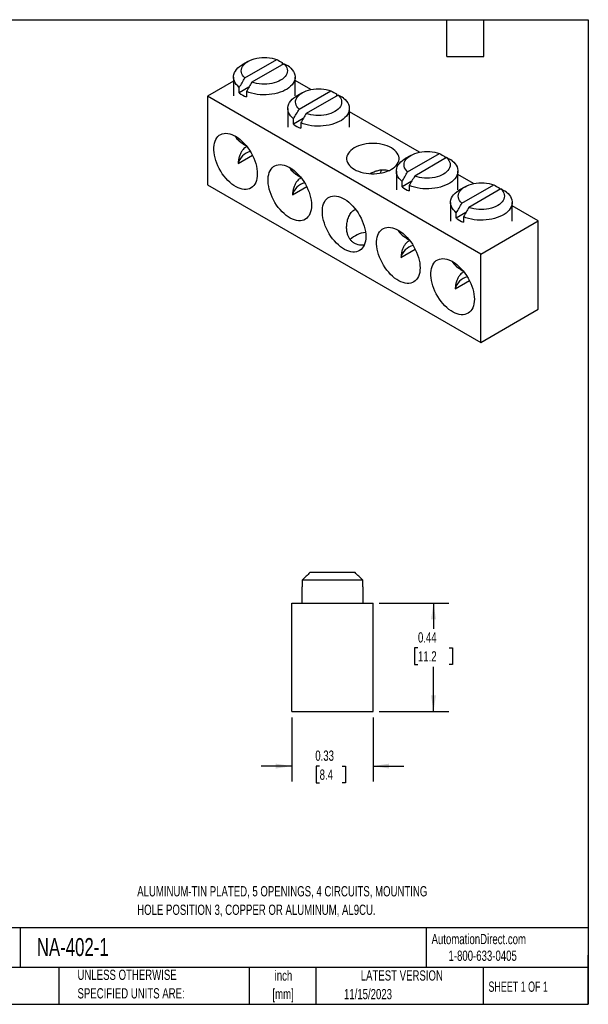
# Model space of a CAD drawing. Header units: inches. Extents: x 0.12 to 5.38, y 0.12 to 4.12.
# Tile 2 of 2: x 3.06 to 5.38, y 0.12 to 4.12. Entities that reach past the tile are written whole.
import ezdxf

# ---------------------------------------------------------------- set-up
doc = ezdxf.new("R2010")
doc.units = ezdxf.units.IN
doc.header["$LTSCALE"] = 0.5
doc.header["$MEASUREMENT"] = 0
doc.layers.add('DIMENSIONS', color=140, linetype='Continuous', lineweight=25)
doc.layers.add('TEXT', color=140, linetype='Continuous', lineweight=25)
doc.styles.add('SLDTEXTSTYLE0', font='TXT', dxfattribs={"width": 0.7})
doc.styles.add('SLDTEXTSTYLE1', font='TXT', dxfattribs={"width": 0.65})
doc.dimstyles.new('SLDDIMSTYLE0', dxfattribs={"dimtxt": 0.04248, "dimasz": 0.065, "dimexe": 0, "dimexo": 0.0625, "dimgap": 0.01062, "dimtad": 0, "dimtih": 1, "dimtoh": 1, "dimrnd": 1e-09, "dimdsep": 46, "dimtxsty": 'SLDTEXTSTYLE0', "dimsah": 1, "dimcen": 0.09, "dimadec": 0, "dimazin": 2, "dimtfac": 1, "dimtofl": 0, "dimtmove": 0, "dimatfit": 3, "dimfxl": 0, "dimfrac": 2, "dimtolj": 1, "dimtzin": 12, "dimarcsym": 0})
doc.dimstyles.new('SLDDIMSTYLE3', dxfattribs={"dimtxt": 0.04248, "dimasz": 0.065, "dimexe": 0, "dimexo": 0.0625, "dimgap": 0.01062, "dimtad": 0, "dimtih": 1, "dimtoh": 1, "dimrnd": 1e-09, "dimdsep": 46, "dimtxsty": 'SLDTEXTSTYLE0', "dimsah": 1, "dimcen": 0.09, "dimadec": 0, "dimazin": 2, "dimtfac": 1, "dimtmove": 0, "dimatfit": 0, "dimfxl": 0, "dimfrac": 2, "dimtolj": 1, "dimtzin": 12, "dimarcsym": 0})

# ---------------------------------------------------------------- blocks, each defined once
blk = doc.blocks.new('_D_4')
at = {"layer": 'DIMENSIONS'}
for p, q in [((4.1701, 1.2896), (4.1701, 1.0302)), ((4.5008, 1.2896), (4.5008, 1.0302)), ((4.1701, 1.0927), (4.0451, 1.0927)), ((4.2833, 1.0927), (4.2691, 1.0927)), ((4.2691, 1.0927), (4.2691, 1.0252)), ((4.3742, 1.0927), (4.3885, 1.0927)), ((4.3885, 1.0927), (4.3885, 1.0252)), ((4.5008, 1.0927), (4.6258, 1.0927)), ((4.2691, 1.0252), (4.2833, 1.0252)), ((4.3885, 1.0252), (4.3742, 1.0252))]:
    blk.add_line(p, q, dxfattribs=at)
for points in [[(4.1701, 1.0927), (4.1051, 1.1027), (4.1051, 1.0827)], [(4.5008, 1.0927), (4.5658, 1.0827), (4.5658, 1.1027)]]:
    blk.add_solid(points, dxfattribs=at)
at = {"layer": 'DIMENSIONS', "char_height": 0.04167, "attachment_point": 1, "style": 'SLDTEXTSTYLE0'}
for s, insert in [('0.33', (4.2656, 1.156)), ('8.4', (4.2833, 1.0789))]:
    blk.add_mtext(s, dxfattribs=dict(at, insert=insert))
blk = doc.blocks.new('_D_5')
at = {"layer": 'DIMENSIONS'}
for p, q in [((4.5258, 1.7544), (4.8084, 1.7544)), ((4.7459, 1.7544), (4.7459, 1.6503)), ((4.6828, 1.5732), (4.6685, 1.5732)), ((4.6685, 1.5732), (4.6685, 1.5057)), ((4.809, 1.5732), (4.8233, 1.5732)), ((4.8233, 1.5732), (4.8233, 1.5057)), ((4.6685, 1.5057), (4.6828, 1.5057)), ((4.7459, 1.3146), (4.7459, 1.4962)), ((4.8233, 1.5057), (4.809, 1.5057)), ((4.5258, 1.3146), (4.8084, 1.3146))]:
    blk.add_line(p, q, dxfattribs=at)
for points in [[(4.7459, 1.7544), (4.7359, 1.6894), (4.7559, 1.6894)], [(4.7459, 1.3146), (4.7559, 1.3796), (4.7359, 1.3796)]]:
    blk.add_solid(points, dxfattribs=at)
at = {"layer": 'DIMENSIONS', "char_height": 0.04167, "attachment_point": 1, "style": 'SLDTEXTSTYLE0'}
for s, insert in [('0.44', (4.6828, 1.6364)), ('11.2', (4.6828, 1.5594))]:
    blk.add_mtext(s, dxfattribs=dict(at, insert=insert))

msp = doc.modelspace()

# ---------------------------------------------------------------- linework, layer by layer
for p, q in [((3.9793, 3.8884), (4.1087, 3.9631)), ((3.9922, 3.9556), (3.9701, 3.9428)), ((4.1377, 3.9463), (4.0083, 3.8716)), ((4.1312, 3.9505), (4.1312, 3.9426)), ((3.9335, 3.8918), (3.9335, 3.8153)), ((4.1835, 3.8153), (4.1835, 3.8918)), ((3.9335, 3.8749), (3.8274, 3.8137)), ((3.9961, 3.8507), (3.9568, 3.828)), ((3.9568, 3.828), (3.9568, 3.8499)), ((4.2477, 3.8411), (4.1835, 3.8781)), ((4.9377, 3.1728), (3.8274, 3.8137)), ((3.8274, 3.8137), (3.8274, 3.4546)), ((3.9858, 3.8331), (3.9858, 3.8113)), ((4.2127, 3.8283), (4.1906, 3.8156)), ((4.1998, 3.7611), (4.3292, 3.8358)), ((4.3582, 3.819), (4.2288, 3.7444)), ((4.3517, 3.8233), (4.3517, 3.8153)), ((4.154, 3.7645), (4.154, 3.688)), ((4.404, 3.688), (4.404, 3.7645)), ((4.2165, 3.7234), (4.1773, 3.7007)), ((4.1773, 3.7007), (4.1773, 3.7226)), ((4.6886, 3.5865), (4.404, 3.7508)), ((4.2063, 3.7058), (4.2063, 3.684)), ((3.9521, 3.5405), (4.0102, 3.5741)), ((4.6536, 3.5738), (4.6315, 3.561)), ((4.6408, 3.5065), (4.7701, 3.5812)), ((4.7991, 3.5645), (4.6698, 3.4898)), ((4.7926, 3.5687), (4.7926, 3.5607)), ((4.595, 3.51), (4.595, 3.4334)), ((4.845, 3.4334), (4.845, 3.51)), ((4.9091, 3.4592), (4.845, 3.4963)), ((3.8274, 3.4546), (4.9377, 2.8137)), ((4.1726, 3.4132), (4.2307, 3.4468)), ((4.6575, 3.4688), (4.6183, 3.4462)), ((4.6183, 3.4462), (4.6183, 3.468)), ((4.6473, 3.4513), (4.6473, 3.4294)), ((4.8741, 3.4465), (4.852, 3.4337)), ((4.8613, 3.3792), (4.9906, 3.4539)), ((5.0131, 3.4414), (5.0131, 3.4334)), ((5.0196, 3.4372), (4.8902, 3.3625)), ((4.8154, 3.3827), (4.8154, 3.3062)), ((5.0654, 3.3062), (5.0654, 3.3827)), ((5.1715, 3.3078), (5.0654, 3.369)), ((4.878, 3.3416), (4.8387, 3.3189)), ((4.8387, 3.3189), (4.8387, 3.3407)), ((4.8677, 3.324), (4.8677, 3.3022)), ((4.9377, 3.1728), (5.1715, 3.3078)), ((5.1715, 2.9487), (5.1715, 3.3078)), ((4.6136, 3.1587), (4.6717, 3.1922)), ((4.9377, 2.8137), (4.9377, 3.1728)), ((4.8341, 3.0314), (4.8922, 3.0649)), ((4.9377, 2.8137), (5.1715, 2.9487)), ((4.2122, 1.8481), (4.2122, 1.8214)), ((4.4588, 1.8481), (4.2122, 1.8481)), ((4.427, 1.8794), (4.244, 1.8794)), ((4.4588, 1.8214), (4.4588, 1.8481)), ((4.2105, 1.8214), (4.2105, 1.7544)), ((4.2122, 1.8214), (4.2105, 1.8214)), ((4.4605, 1.8214), (4.4588, 1.8214)), ((4.4605, 1.7544), (4.4605, 1.8214)), ((4.1701, 1.3146), (4.1701, 1.7544)), ((4.1701, 1.7544), (4.5008, 1.7544)), ((4.5008, 1.3146), (4.5008, 1.7544)), ((4.1701, 1.3146), (4.5008, 1.3146))]:
    msp.add_line(p, q)
at = {"flags": 128}
for points in [[(3.9793, 3.8884), (3.9742, 3.8937), (3.9701, 3.8993), (3.9672, 3.9051), (3.9654, 3.9111), (3.9648, 3.9172), (3.9653, 3.9233), (3.9671, 3.9293), (3.97, 3.9352), (3.974, 3.9408), (3.9791, 3.9461), (3.9852, 3.9511), (3.9922, 3.9556), (4.0001, 3.9597), (4.0087, 3.9632), (4.0179, 3.9661), (4.0277, 3.9685), (4.0378, 3.9701), (4.0482, 3.9711), (4.0587, 3.9715), (4.0692, 3.9711), (4.0796, 3.9701), (4.0898, 3.9684), (4.0995, 3.966), (4.1087, 3.9631)], [(3.9568, 3.8499), (3.9503, 3.8557), (3.9447, 3.862), (3.9402, 3.8685), (3.9369, 3.8752), (3.9347, 3.8821), (3.9336, 3.889), (3.9337, 3.896), (3.935, 3.903), (3.9374, 3.9098), (3.941, 3.9165), (3.9457, 3.923), (3.9515, 3.9291), (3.9582, 3.9349), (3.9659, 3.9403), (3.9701, 3.9428)], [(4.1602, 3.9338), (4.1667, 3.9279), (4.1723, 3.9217), (4.1768, 3.9152), (4.1801, 3.9085), (4.1823, 3.9016), (4.1834, 3.8946), (4.1833, 3.8876), (4.182, 3.8807), (4.1795, 3.8738), (4.176, 3.8672), (4.1713, 3.8607), (4.1655, 3.8545), (4.1588, 3.8487), (4.1511, 3.8433), (4.1425, 3.8384), (4.1331, 3.8339), (4.1231, 3.83), (4.1124, 3.8267), (4.1012, 3.824), (4.0897, 3.822), (4.0778, 3.8205), (4.0658, 3.8198), (4.0536, 3.8197), (4.0416, 3.8203), (4.0297, 3.8216), (4.018, 3.8236), (4.0068, 3.8261), (3.996, 3.8293), (3.9858, 3.8331)], [(4.1377, 3.9463), (4.1428, 3.941), (4.1469, 3.9354), (4.1498, 3.9295), (4.1516, 3.9235), (4.1522, 3.9175), (4.1517, 3.9114), (4.1499, 3.9054), (4.147, 3.8995), (4.143, 3.8939), (4.1379, 3.8886), (4.1318, 3.8836), (4.1248, 3.8791), (4.1169, 3.875), (4.1083, 3.8715), (4.0991, 3.8686), (4.0893, 3.8662), (4.0792, 3.8646), (4.0688, 3.8636), (4.0583, 3.8632), (4.0478, 3.8636), (4.0374, 3.8646), (4.0272, 3.8663), (4.0175, 3.8687), (4.0083, 3.8716)], [(4.1998, 3.7611), (4.1947, 3.7664), (4.1906, 3.772), (4.1876, 3.7779), (4.1859, 3.7839), (4.1852, 3.7899), (4.1858, 3.796), (4.1875, 3.802), (4.1905, 3.8079), (4.1945, 3.8135), (4.1996, 3.8188), (4.2057, 3.8238), (4.2127, 3.8283), (4.2206, 3.8324), (4.2292, 3.8359), (4.2384, 3.8389), (4.2481, 3.8412), (4.2583, 3.8428), (4.2687, 3.8439), (4.2792, 3.8442), (4.2897, 3.8438), (4.3001, 3.8428), (4.3102, 3.8411), (4.32, 3.8387), (4.3292, 3.8358)], [(4.1773, 3.7226), (4.1707, 3.7285), (4.1652, 3.7347), (4.1607, 3.7412), (4.1574, 3.7479), (4.1551, 3.7548), (4.1541, 3.7617), (4.1542, 3.7687), (4.1555, 3.7757), (4.1579, 3.7825), (4.1615, 3.7892), (4.1662, 3.7957), (4.172, 3.8018), (4.1787, 3.8076), (4.1864, 3.813), (4.1906, 3.8156)], [(4.3807, 3.8065), (4.3872, 3.8006), (4.3928, 3.7944), (4.3972, 3.7879), (4.4006, 3.7812), (4.4028, 3.7743), (4.4039, 3.7674), (4.4038, 3.7604), (4.4025, 3.7534), (4.4, 3.7466), (4.3964, 3.7399), (4.3918, 3.7334), (4.386, 3.7273), (4.3792, 3.7215), (4.3716, 3.7161), (4.363, 3.7111), (4.3536, 3.7067), (4.3436, 3.7028), (4.3329, 3.6994), (4.3217, 3.6967), (4.3102, 3.6947), (4.2983, 3.6933), (4.2862, 3.6925), (4.2741, 3.6924), (4.2621, 3.6931), (4.2501, 3.6943), (4.2385, 3.6963), (4.2272, 3.6989), (4.2165, 3.7021), (4.2063, 3.7058)], [(4.3582, 3.819), (4.3633, 3.8137), (4.3674, 3.8081), (4.3703, 3.8023), (4.3721, 3.7963), (4.3727, 3.7902), (4.3722, 3.7841), (4.3704, 3.7781), (4.3675, 3.7723), (4.3635, 3.7666), (4.3584, 3.7613), (4.3523, 3.7563), (4.3453, 3.7518), (4.3374, 3.7477), (4.3288, 3.7442), (4.3196, 3.7413), (4.3098, 3.739), (4.2997, 3.7373), (4.2893, 3.7363), (4.2788, 3.7359), (4.2682, 3.7363), (4.2579, 3.7373), (4.2477, 3.739), (4.238, 3.7414), (4.2288, 3.7444)], [(4.03, 3.4984), (4.0296, 3.4888), (4.0283, 3.4797), (4.0263, 3.4714), (4.0234, 3.4637), (4.0198, 3.4568), (4.0155, 3.4508), (4.0105, 3.4457), (4.0048, 3.4416), (3.9986, 3.4385), (3.9918, 3.4364), (3.9845, 3.4354), (3.9769, 3.4355), (3.9689, 3.4366), (3.9606, 3.4388), (3.9522, 3.442), (3.9437, 3.4462), (3.9352, 3.4513), (3.9267, 3.4574), (3.9184, 3.4644), (3.9102, 3.4721), (3.9024, 3.4806), (3.8949, 3.4897), (3.8879, 3.4993), (3.8814, 3.5094), (3.8754, 3.5199), (3.8701, 3.5307), (3.8654, 3.5417), (3.8614, 3.5527), (3.8582, 3.5637), (3.8558, 3.5746), (3.8541, 3.5852), (3.8533, 3.5955), (3.8533, 3.6053), (3.8541, 3.6147), (3.8558, 3.6234), (3.8582, 3.6314), (3.8614, 3.6387), (3.8654, 3.6452), (3.8701, 3.6507), (3.8754, 3.6553), (3.8814, 3.6589), (3.8879, 3.6615), (3.8949, 3.6631), (3.9024, 3.6635), (3.9102, 3.663), (3.9184, 3.6613), (3.9267, 3.6586), (3.9352, 3.6549), (3.9437, 3.6502), (3.9522, 3.6446), (3.9606, 3.6381), (3.9689, 3.6307), (3.9769, 3.6226), (3.9845, 3.6138), (3.9918, 3.6044), (3.9986, 3.5945), (4.0048, 3.5842), (4.0105, 3.5736), (4.0155, 3.5627), (4.0198, 3.5517), (4.0234, 3.5407), (4.0263, 3.5297), (4.0283, 3.519), (4.0296, 3.5085), (4.03, 3.4984)], [(4.4242, 3.5172), (4.4324, 3.5129), (4.4415, 3.5092), (4.4511, 3.5059), (4.4613, 3.5033), (4.4719, 3.5013), (4.4828, 3.5), (4.4939, 3.4993), (4.505, 3.4993), (4.5161, 3.5), (4.527, 3.5013), (4.5376, 3.5033), (4.5478, 3.5059), (4.5575, 3.5092), (4.5665, 3.5129), (4.5748, 3.5172), (4.5822, 3.522), (4.5888, 3.5272), (4.5944, 3.5328), (4.5989, 3.5387), (4.6023, 3.5448), (4.6047, 3.5511), (4.6058, 3.5575), (4.6058, 3.5639), (4.6047, 3.5703), (4.6023, 3.5766), (4.5989, 3.5827), (4.5944, 3.5886), (4.5888, 3.5942), (4.5822, 3.5994), (4.5748, 3.6042), (4.5665, 3.6085), (4.5575, 3.6123), (4.5478, 3.6155), (4.5376, 3.6181), (4.527, 3.6201), (4.5161, 3.6214), (4.505, 3.6221), (4.4939, 3.6221), (4.4828, 3.6214), (4.4719, 3.6201), (4.4613, 3.6181), (4.4511, 3.6155), (4.4415, 3.6123), (4.4324, 3.6085), (4.4242, 3.6042), (4.4167, 3.5994), (4.4101, 3.5942), (4.4046, 3.5886), (4.4, 3.5827), (4.3966, 3.5766), (4.3943, 3.5703), (4.3931, 3.5639), (4.3931, 3.5575), (4.3943, 3.5511), (4.3966, 3.5448), (4.4, 3.5387), (4.4046, 3.5328), (4.4101, 3.5272), (4.4167, 3.522), (4.4242, 3.5172)], [(4.6183, 3.468), (4.6117, 3.4739), (4.6062, 3.4801), (4.6017, 3.4866), (4.5983, 3.4933), (4.5961, 3.5002), (4.595, 3.5072), (4.5952, 3.5142), (4.5965, 3.5211), (4.5989, 3.528), (4.6025, 3.5347), (4.6072, 3.5411), (4.6129, 3.5473), (4.6197, 3.5531), (4.6274, 3.5585), (4.6315, 3.561)], [(4.6408, 3.5065), (4.6356, 3.5118), (4.6316, 3.5175), (4.6286, 3.5233), (4.6268, 3.5293), (4.6262, 3.5354), (4.6268, 3.5415), (4.6285, 3.5475), (4.6314, 3.5533), (4.6354, 3.5589), (4.6405, 3.5643), (4.6466, 3.5692), (4.6537, 3.5738), (4.6615, 3.5778), (4.6701, 3.5813), (4.6794, 3.5843), (4.6891, 3.5866), (4.6992, 3.5883), (4.7096, 3.5893), (4.7202, 3.5896), (4.7307, 3.5893), (4.7411, 3.5882), (4.7512, 3.5865), (4.7609, 3.5842), (4.7701, 3.5812)], [(4.7991, 3.5645), (4.8043, 3.5592), (4.8083, 3.5535), (4.8113, 3.5477), (4.8131, 3.5417), (4.8137, 3.5356), (4.8131, 3.5295), (4.8114, 3.5235), (4.8085, 3.5177), (4.8045, 3.5121), (4.7994, 3.5067), (4.7933, 3.5018), (4.7862, 3.4972), (4.7784, 3.4932), (4.7698, 3.4897), (4.7605, 3.4867), (4.7508, 3.4844), (4.7407, 3.4827), (4.7303, 3.4817), (4.7197, 3.4814), (4.7092, 3.4817), (4.6988, 3.4828), (4.6887, 3.4845), (4.679, 3.4868), (4.6698, 3.4898)], [(4.2504, 3.3711), (4.25, 3.3615), (4.2488, 3.3525), (4.2468, 3.3441), (4.2439, 3.3364), (4.2403, 3.3295), (4.236, 3.3235), (4.231, 3.3185), (4.2253, 3.3143), (4.2191, 3.3112), (4.2123, 3.3092), (4.205, 3.3082), (4.1974, 3.3082), (4.1894, 3.3093), (4.1811, 3.3115), (4.1727, 3.3147), (4.1642, 3.3189), (4.1557, 3.324), (4.1472, 3.3301), (4.1388, 3.3371), (4.1307, 3.3448), (4.1229, 3.3533), (4.1154, 3.3624), (4.1084, 3.372), (4.1019, 3.3822), (4.0959, 3.3927), (4.0906, 3.4034), (4.0859, 3.4144), (4.0819, 3.4254), (4.0787, 3.4364), (4.0762, 3.4473), (4.0746, 3.4579), (4.0738, 3.4682), (4.0738, 3.478), (4.0746, 3.4874), (4.0762, 3.4961), (4.0787, 3.5042), (4.0819, 3.5114), (4.0859, 3.5179), (4.0906, 3.5234), (4.0959, 3.528), (4.1019, 3.5316), (4.1084, 3.5342), (4.1154, 3.5358), (4.1229, 3.5363), (4.1307, 3.5357), (4.1388, 3.534), (4.1472, 3.5314), (4.1557, 3.5276), (4.1642, 3.523), (4.1727, 3.5173), (4.1811, 3.5108), (4.1894, 3.5035), (4.1974, 3.4953), (4.205, 3.4866), (4.2123, 3.4772), (4.2191, 3.4673), (4.2253, 3.4569), (4.231, 3.4463), (4.236, 3.4354), (4.2403, 3.4244), (4.2439, 3.4134), (4.2468, 3.4024), (4.2488, 3.3917), (4.25, 3.3812), (4.2504, 3.3711)], [(4.8216, 3.552), (4.8282, 3.5461), (4.8337, 3.5399), (4.8382, 3.5334), (4.8416, 3.5266), (4.8438, 3.5198), (4.8449, 3.5128), (4.8447, 3.5058), (4.8435, 3.4988), (4.841, 3.492), (4.8374, 3.4853), (4.8327, 3.4789), (4.827, 3.4727), (4.8202, 3.4669), (4.8125, 3.4615), (4.804, 3.4565), (4.7946, 3.4521), (4.7845, 3.4482), (4.7739, 3.4449), (4.7627, 3.4422), (4.7511, 3.4401), (4.7393, 3.4387), (4.7272, 3.4379), (4.7151, 3.4379), (4.703, 3.4385), (4.6911, 3.4398), (4.6795, 3.4417), (4.6682, 3.4443), (4.6574, 3.4475), (4.6473, 3.4513)], [(4.8613, 3.3792), (4.8561, 3.3846), (4.852, 3.3902), (4.8491, 3.396), (4.8473, 3.402), (4.8467, 3.4081), (4.8473, 3.4142), (4.849, 3.4202), (4.8519, 3.426), (4.8559, 3.4317), (4.861, 3.437), (4.8671, 3.4419), (4.8741, 3.4465), (4.882, 3.4505), (4.8906, 3.4541), (4.8998, 3.457), (4.9096, 3.4593), (4.9197, 3.461), (4.9301, 3.462), (4.9407, 3.4623), (4.9512, 3.462), (4.9616, 3.4609), (4.9717, 3.4592), (4.9814, 3.4569), (4.9906, 3.4539)], [(4.4709, 3.2438), (4.4705, 3.2342), (4.4693, 3.2252), (4.4672, 3.2168), (4.4644, 3.2091), (4.4608, 3.2023), (4.4565, 3.1963), (4.4515, 3.1912), (4.4458, 3.1871), (4.4395, 3.184), (4.4328, 3.1819), (4.4255, 3.1809), (4.4178, 3.1809), (4.4099, 3.182), (4.4016, 3.1842), (4.3932, 3.1874), (4.3847, 3.1916), (4.3761, 3.1968), (4.3677, 3.2028), (4.3593, 3.2098), (4.3512, 3.2175), (4.3434, 3.226), (4.3359, 3.2351), (4.3289, 3.2447), (4.3224, 3.2549), (4.3164, 3.2654), (4.311, 3.2762), (4.3064, 3.2871), (4.3024, 3.2981), (4.2992, 3.3091), (4.2967, 3.32), (4.2951, 3.3306), (4.2943, 3.3409), (4.2943, 3.3508), (4.2951, 3.3601), (4.2967, 3.3688), (4.2992, 3.3769), (4.3024, 3.3842), (4.3064, 3.3906), (4.311, 3.3961), (4.3164, 3.4007), (4.3224, 3.4044), (4.3289, 3.407), (4.3359, 3.4085), (4.3434, 3.409), (4.3512, 3.4084), (4.3593, 3.4068), (4.3677, 3.4041), (4.3761, 3.4004), (4.3847, 3.3957), (4.3932, 3.39), (4.4016, 3.3835), (4.4099, 3.3762), (4.4178, 3.3681), (4.4255, 3.3593), (4.4328, 3.3499), (4.4395, 3.34), (4.4458, 3.3297), (4.4515, 3.319), (4.4565, 3.3081), (4.4608, 3.2971), (4.4644, 3.2861), (4.4672, 3.2752), (4.4693, 3.2644), (4.4705, 3.2539), (4.4709, 3.2438)], [(4.8387, 3.3407), (4.8322, 3.3466), (4.8266, 3.3528), (4.8222, 3.3593), (4.8188, 3.3661), (4.8166, 3.3729), (4.8155, 3.3799), (4.8156, 3.3869), (4.8169, 3.3938), (4.8194, 3.4007), (4.823, 3.4074), (4.8277, 3.4138), (4.8334, 3.42), (4.8402, 3.4258), (4.8479, 3.4312), (4.852, 3.4337)], [(5.0421, 3.4247), (5.0487, 3.4188), (5.0542, 3.4126), (5.0587, 3.4061), (5.0621, 3.3993), (5.0643, 3.3925), (5.0653, 3.3855), (5.0652, 3.3785), (5.0639, 3.3716), (5.0615, 3.3647), (5.0579, 3.358), (5.0532, 3.3516), (5.0475, 3.3454), (5.0407, 3.3396), (5.033, 3.3342), (5.0244, 3.3293), (5.0151, 3.3248), (5.005, 3.3209), (4.9944, 3.3176), (4.9832, 3.3149), (4.9716, 3.3128), (4.9597, 3.3114), (4.9477, 3.3107), (4.9356, 3.3106), (4.9235, 3.3112), (4.9116, 3.3125), (4.9, 3.3144), (4.8887, 3.317), (4.8779, 3.3202), (4.8677, 3.324)], [(5.0196, 3.4372), (5.0248, 3.4319), (5.0288, 3.4263), (5.0318, 3.4204), (5.0336, 3.4144), (5.0342, 3.4083), (5.0336, 3.4023), (5.0319, 3.3963), (5.029, 3.3904), (5.0249, 3.3848), (5.0198, 3.3795), (5.0138, 3.3745), (5.0067, 3.3699), (4.9989, 3.3659), (4.9903, 3.3624), (4.981, 3.3594), (4.9713, 3.3571), (4.9611, 3.3554), (4.9507, 3.3544), (4.9402, 3.3541), (4.9297, 3.3545), (4.9193, 3.3555), (4.9092, 3.3572), (4.8995, 3.3595), (4.8902, 3.3625)], [(4.6914, 3.1166), (4.691, 3.1069), (4.6898, 3.0979), (4.6877, 3.0895), (4.6849, 3.0818), (4.6813, 3.075), (4.677, 3.069), (4.6719, 3.0639), (4.6663, 3.0598), (4.66, 3.0567), (4.6532, 3.0546), (4.646, 3.0536), (4.6383, 3.0536), (4.6303, 3.0547), (4.6221, 3.0569), (4.6137, 3.0601), (4.6052, 3.0643), (4.5966, 3.0695), (4.5881, 3.0756), (4.5798, 3.0825), (4.5717, 3.0902), (4.5639, 3.0987), (4.5564, 3.1078), (4.5494, 3.1175), (4.5428, 3.1276), (4.5369, 3.1381), (4.5315, 3.1489), (4.5268, 3.1598), (4.5229, 3.1708), (4.5196, 3.1818), (4.5172, 3.1927), (4.5156, 3.2033), (4.5147, 3.2136), (4.5147, 3.2235), (4.5156, 3.2328), (4.5172, 3.2416), (4.5196, 3.2496), (4.5229, 3.2569), (4.5268, 3.2633), (4.5315, 3.2689), (4.5369, 3.2735), (4.5428, 3.2771), (4.5494, 3.2797), (4.5564, 3.2812), (4.5639, 3.2817), (4.5717, 3.2811), (4.5798, 3.2795), (4.5881, 3.2768), (4.5966, 3.2731), (4.6052, 3.2684), (4.6137, 3.2628), (4.6221, 3.2562), (4.6303, 3.2489), (4.6383, 3.2408), (4.646, 3.232), (4.6532, 3.2226), (4.66, 3.2127), (4.6663, 3.2024), (4.6719, 3.1917), (4.677, 3.1808), (4.6813, 3.1698), (4.6849, 3.1588), (4.6877, 3.1479), (4.6898, 3.1371), (4.691, 3.1267), (4.6914, 3.1166)], [(4.9119, 2.9893), (4.9115, 2.9797), (4.9103, 2.9706), (4.9082, 2.9622), (4.9054, 2.9546), (4.9018, 2.9477), (4.8974, 2.9417), (4.8924, 2.9366), (4.8868, 2.9325), (4.8805, 2.9294), (4.8737, 2.9273), (4.8665, 2.9263), (4.8588, 2.9264), (4.8508, 2.9275), (4.8426, 2.9296), (4.8342, 2.9328), (4.8256, 2.937), (4.8171, 2.9422), (4.8086, 2.9483), (4.8003, 2.9552), (4.7922, 2.963), (4.7843, 2.9714), (4.7769, 2.9805), (4.7698, 2.9902), (4.7633, 3.0003), (4.7574, 3.0108), (4.752, 3.0216), (4.7473, 3.0325), (4.7434, 3.0436), (4.7401, 3.0546), (4.7377, 3.0654), (4.7361, 3.076), (4.7352, 3.0863), (4.7352, 3.0962), (4.7361, 3.1055), (4.7377, 3.1143), (4.7401, 3.1223), (4.7434, 3.1296), (4.7473, 3.136), (4.752, 3.1416), (4.7574, 3.1462), (4.7633, 3.1498), (4.7698, 3.1524), (4.7769, 3.1539), (4.7843, 3.1544), (4.7922, 3.1538), (4.8003, 3.1522), (4.8086, 3.1495), (4.8171, 3.1458), (4.8256, 3.1411), (4.8342, 3.1355), (4.8426, 3.129), (4.8508, 3.1216), (4.8588, 3.1135), (4.8665, 3.1047), (4.8737, 3.0953), (4.8805, 3.0854), (4.8868, 3.0751), (4.8924, 3.0644), (4.8974, 3.0536), (4.9018, 3.0426), (4.9054, 3.0315), (4.9082, 3.0206), (4.9103, 3.0098), (4.9115, 2.9994), (4.9119, 2.9893)]]:
    msp.add_lwpolyline(points, dxfattribs=at)
for centre, radius, start, end in [((4.0294, 3.9203), 0.1175, 231.8101, 248.1953), ((4.2499, 3.7931), 0.1175, 231.8101, 248.1953), ((4.0157, 3.701), 0.0905, 212.028, 248.0699), ((4.0179, 3.5238), 0.0679, 103.8382, 165.6924), ((4.2362, 3.5737), 0.0905, 212.028, 248.0699), ((4.6006, 3.4868), 0.0721, 156.8099, 167.9943), ((4.2384, 3.3965), 0.0679, 103.8382, 165.6924), ((4.6909, 3.5385), 0.1175, 231.8101, 248.1953), ((4.9114, 3.4112), 0.1175, 231.8101, 248.1953), ((4.4839, 3.1462), 0.1153, 97.0283, 131.7915), ((4.6771, 3.3192), 0.0905, 212.028, 248.0699), ((4.6793, 3.1419), 0.0679, 103.8382, 165.6924), ((4.8976, 3.1919), 0.0905, 212.028, 248.0699), ((4.8998, 3.0146), 0.0679, 103.8382, 165.6924)]:
    msp.add_arc(centre, radius, start, end)
for points in [[(4.1087, 3.9631), (4.1162, 3.9589), (4.1237, 3.9547), (4.1312, 3.9505)], [(4.1602, 3.9338), (4.1527, 3.938), (4.1452, 3.9422), (4.1377, 3.9463)], [(3.9568, 3.8499), (3.9643, 3.8627), (3.9718, 3.8756), (3.9793, 3.8884)], [(4.0083, 3.8716), (4.0008, 3.8588), (3.9933, 3.846), (3.9858, 3.8331)], [(4.3292, 3.8358), (4.3367, 3.8316), (4.3442, 3.8275), (4.3517, 3.8233)], [(4.3807, 3.8065), (4.3732, 3.8107), (4.3657, 3.8149), (4.3582, 3.819)], [(4.1773, 3.7226), (4.1848, 3.7354), (4.1923, 3.7483), (4.1998, 3.7611)], [(4.2288, 3.7444), (4.2213, 3.7315), (4.2138, 3.7187), (4.2063, 3.7058)], [(4.7701, 3.5812), (4.7777, 3.5771), (4.7852, 3.5729), (4.7926, 3.5687)], [(4.8216, 3.552), (4.8142, 3.5562), (4.8067, 3.5603), (4.7991, 3.5645)], [(4.6183, 3.468), (4.6257, 3.4809), (4.6332, 3.4937), (4.6408, 3.5065)], [(4.6698, 3.4898), (4.6622, 3.477), (4.6547, 3.4641), (4.6473, 3.4513)], [(4.9906, 3.4539), (4.9982, 3.4498), (5.0056, 3.4456), (5.0131, 3.4414)], [(5.0421, 3.4247), (5.0346, 3.4289), (5.0271, 3.4331), (5.0196, 3.4372)], [(4.8387, 3.3407), (4.8462, 3.3536), (4.8537, 3.3664), (4.8613, 3.3792)], [(4.8902, 3.3625), (4.8827, 3.3497), (4.8752, 3.3368), (4.8677, 3.324)], [(4.244, 1.8794), (4.2334, 1.869), (4.2228, 1.8586), (4.2122, 1.8481)], [(4.4588, 1.8481), (4.4482, 1.8586), (4.4376, 1.869), (4.427, 1.8794)]]:
    msp.add_open_spline(points, degree=3)
for points, knots in [([(3.9879, 3.6091), (3.986, 3.6083), (3.9816, 3.6064), (3.9755, 3.6015), (3.9687, 3.594), (3.9625, 3.5837), (3.9572, 3.5704), (3.9534, 3.5559), (3.9525, 3.5456), (3.9521, 3.5405)], [0, 0, 0, 0, 0.085601, 0.193349, 0.301222, 0.465283, 0.629717, 0.814845, 1, 1, 1, 1]), ([(3.9532, 3.6353), (3.9539, 3.6346), (3.9576, 3.631), (3.9652, 3.6252), (3.9751, 3.6183), (3.982, 3.6146), (3.9851, 3.6129)], [0, 0, 0, 0, 0.074637, 0.400316, 0.726765, 1, 1, 1, 1]), ([(4.2084, 3.4818), (4.2065, 3.481), (4.2021, 3.4791), (4.196, 3.4742), (4.1892, 3.4667), (4.183, 3.4564), (4.1777, 3.4431), (4.1739, 3.4286), (4.173, 3.4184), (4.1726, 3.4132)], [0, 0, 0, 0, 0.085601, 0.193349, 0.301222, 0.465283, 0.629717, 0.814845, 1, 1, 1, 1]), ([(4.1737, 3.508), (4.1744, 3.5073), (4.1781, 3.5037), (4.1857, 3.4979), (4.1956, 3.491), (4.2025, 3.4873), (4.2056, 3.4856)], [0, 0, 0, 0, 0.074637, 0.400316, 0.726765, 1, 1, 1, 1]), ([(4.4883, 3.4998), (4.4895, 3.5005), (4.4963, 3.5043), (4.5085, 3.5092), (4.5248, 3.5141), (4.5396, 3.516), (4.5533, 3.5156), (4.561, 3.5134), (4.5649, 3.5123)], [0, 0, 0, 0, 0.0490185, 0.2686487, 0.4669427, 0.6702864, 0.8346571, 1, 1, 1, 1]), ([(4.4646, 3.2099), (4.4625, 3.2096), (4.4561, 3.2086), (4.4456, 3.2093), (4.4341, 3.2119), (4.4235, 3.2168), (4.4141, 3.2237), (4.406, 3.2331), (4.3998, 3.2441), (4.3952, 3.2577), (4.3926, 3.2741), (4.3931, 3.2927), (4.3966, 3.3116), (4.4023, 3.3268), (4.4089, 3.3381), (4.415, 3.3456), (4.4218, 3.3514), (4.4267, 3.3536), (4.4289, 3.3545)], [0, 0, 0, 0, 0.030069, 0.0915, 0.154622, 0.209107, 0.272113, 0.337254, 0.400203, 0.464699, 0.55133, 0.640446, 0.728957, 0.819712, 0.866855, 0.914901, 0.962163, 1, 1, 1, 1]), ([(4.6146, 3.2534), (4.6153, 3.2528), (4.6191, 3.2491), (4.6266, 3.2434), (4.6366, 3.2365), (4.6435, 3.2327), (4.6466, 3.231)], [0, 0, 0, 0, 0.074637, 0.400316, 0.726765, 1, 1, 1, 1]), ([(4.6494, 3.2273), (4.6474, 3.2264), (4.643, 3.2245), (4.6369, 3.2196), (4.6302, 3.2122), (4.624, 3.2019), (4.6186, 3.1886), (4.6149, 3.174), (4.614, 3.1638), (4.6136, 3.1587)], [0, 0, 0, 0, 0.085601, 0.193349, 0.301222, 0.465283, 0.629717, 0.814845, 1, 1, 1, 1]), ([(4.8351, 3.1262), (4.8358, 3.1255), (4.8396, 3.1219), (4.8471, 3.1161), (4.8571, 3.1092), (4.8639, 3.1054), (4.8671, 3.1037)], [0, 0, 0, 0, 0.074637, 0.400316, 0.726765, 1, 1, 1, 1]), ([(4.8699, 3.1), (4.8679, 3.0991), (4.8635, 3.0973), (4.8574, 3.0924), (4.8507, 3.0849), (4.8445, 3.0746), (4.8391, 3.0613), (4.8353, 3.0467), (4.8345, 3.0365), (4.8341, 3.0314)], [0, 0, 0, 0, 0.085601, 0.193349, 0.301222, 0.465283, 0.629717, 0.814845, 1, 1, 1, 1])]:
    msp.add_open_spline(points, degree=3, knots=knots)
at = {"layer": 'TEXT'}
for p, q in [((0.125, 4.125), (5.375, 4.125)), ((4.8, 3.975), (4.8, 4.125)), ((4.95, 3.975), (4.95, 4.125)), ((5.375, 4.125), (5.375, 0.125)), ((4.8, 3.975), (4.95, 3.975)), ((5.375, 0.4356), (0.125, 0.4356)), ((3.0661, 0.4356), (3.0661, 0.275)), ((4.7161, 0.4356), (4.7161, 0.275)), ((5.375, 0.125), (5.375, 0.325)), ((5.375, 0.275), (0.125, 0.275)), ((3.224, 0.275), (3.224, 0.125)), ((3.9965, 0.275), (3.9965, 0.125)), ((4.268, 0.275), (4.268, 0.125)), ((4.9478, 0.275), (4.9478, 0.125)), ((0.125, 0.125), (5.375, 0.125))]:
    msp.add_line(p, q, dxfattribs=at)

# ---------------------------------------------------------------- texts
for s, insert, char_height, attachment_point, style in [('ALUMINUM-TIN PLATED, 5 OPENINGS, 4 CIRCUITS, MOUNTING', (3.542, 0.6051), 0.041667, 1, 'SLDTEXTSTYLE0'), ('HOLE POSITION 3, COPPER OR ALUMINUM, AL9CU.', (3.542, 0.5299), 0.041667, 1, 'SLDTEXTSTYLE0'), ('AutomationDirect.com', (4.7381, 0.411), 0.041667, 1, 'SLDTEXTSTYLE0'), ('NA-402-1', (3.134, 0.3941), 0.07292, 1, 'SLDTEXTSTYLE0'), ('1-800-633-0405', (4.8069, 0.3432), 0.041667, 1, 'SLDTEXTSTYLE0'), ('UNLESS OTHERWISE', (3.2994, 0.2658), 0.041667, 1, 'SLDTEXTSTYLE0'), ('inch', (4.1363, 0.2628), 0.04167, 2, 'SLDTEXTSTYLE0'), ('LATEST VERSION', (4.6172, 0.2631), 0.041667, 2, 'SLDTEXTSTYLE0'), ('SHEET 1 OF 1', (4.9693, 0.2175), 0.041667, 1, 'SLDTEXTSTYLE1'), ('SPECIFIED UNITS ARE:', (3.2994, 0.1905), 0.041667, 1, 'SLDTEXTSTYLE0'), ('[mm]', (4.1349, 0.1876), 0.04167, 2, 'SLDTEXTSTYLE0'), ('11/15/2023', (4.3821, 0.1873), 0.04167, 1, 'SLDTEXTSTYLE0')]:
    msp.add_mtext(s, dxfattribs=dict(at, insert=insert, char_height=char_height, attachment_point=attachment_point, style=style))

# ---------------------------------------------------------------- dimensions: what is measured, and where the dimension line sits
at = {"layer": 'DIMENSIONS'}
dim = msp.add_linear_dim(base=(4.7459, 1.7544), p1=(4.5008, 1.3146), p2=(4.5008, 1.7544), angle=90, dimstyle='SLDDIMSTYLE0', dxfattribs=at)
dim.commit()
dim.dimension.update_dxf_attribs({"geometry": '_D_5', "text_midpoint": (4.7459, 1.5732), "dimtype": 160})
dim = msp.add_linear_dim(base=(4.5008, 1.0927), p1=(4.1701, 1.3146), p2=(4.5008, 1.3146), dimstyle='SLDDIMSTYLE3', dxfattribs=at)
dim.commit()
dim.dimension.update_dxf_attribs({"geometry": '_D_4', "text_midpoint": (4.3288, 1.0927), "dimtype": 160})

doc.saveas('drawing.dxf')
